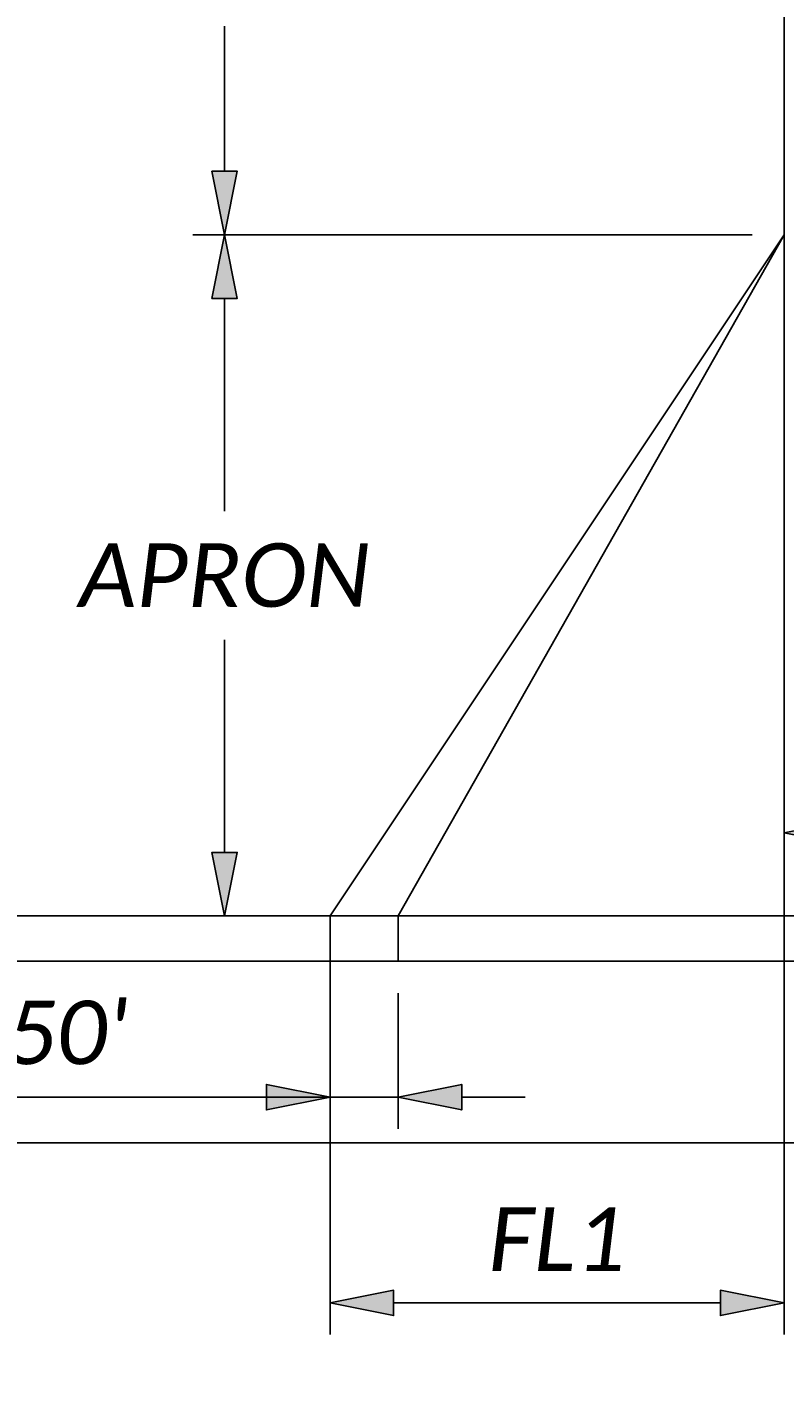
# Model space of a CAD drawing. Header units: feet. Extents: x 18 to 323, y 69 to 368.
# Tile 3 of 16: x 52 to 69, y 104 to 134. Entities that reach past the tile are written whole.
import ezdxf
from ezdxf import colors
from ezdxf.entities.mleader import LeaderData, LeaderLine
from ezdxf.math import Vec2, Vec3

# ---------------------------------------------------------------- set-up
doc = ezdxf.new("R2010")
doc.units = ezdxf.units.FT
doc.header["$MEASUREMENT"] = 0
for name, color, linetype in [('PV_P_Curb', 120, 'Continuous'), ('PV_P_Drive', 230, 'Continuous'), ('PV_P_EOP', 7, 'Continuous'), ('SH_Text', 7, 'Continuous')]:
    doc.layers.add(name, color=color, linetype=linetype)
doc.styles.add('P_Slanted_Normal', font='calibrii.ttf', dxfattribs={"height": 0.14})
doc.styles.add('Slanted-Normal', font='font31.shx', dxfattribs={"height": 0.14})
doc.dimstyles.new('Dec-2  Slanted', dxfattribs={"dimtxt": 0.14, "dimasz": 0.14, "dimexe": 0.07, "dimexo": 0.07, "dimgap": 0.07, "dimtad": 1, "dimzin": 3, "dimdsep": 46, "dimtxsty": 'Slanted-Normal', "dimblk": 'Dim1', "dimcen": 0, "dimclrd": 95, "dimclre": 95, "dimclrt": 7, "dimazin": 3, "dimtfac": 1, "dimtix": 1, "dimtofl": 0, "dimtmove": 1, "dimatfit": 3, "dimldrblk": 'Dim1', "dimfxl": 1, "dimtolj": 1, "dimtzin": 0, "dimlwd": -1, "dimlwe": -1, "dimarcsym": 0})
doc.dimstyles.new('Dec-2  Slanted-Degrees', dxfattribs={"dimtxt": 0.14, "dimasz": 0.14, "dimexe": 0.07, "dimexo": 0.07, "dimgap": 0.07, "dimtad": 1, "dimzin": 3, "dimdsep": 46, "dimtxsty": 'Slanted-Normal', "dimblk": 'Dim1', "dimcen": 0, "dimclrd": 95, "dimclre": 95, "dimclrt": 7, "dimazin": 3, "dimtfac": 1, "dimtix": 1, "dimtofl": 0, "dimtmove": 1, "dimatfit": 3, "dimldrblk": 'Dim1', "dimfxl": 1, "dimtolj": 1, "dimtzin": 0, "dimlwd": -1, "dimlwe": -1, "dimarcsym": 0})

# ---------------------------------------------------------------- blocks, each defined once
blk = doc.blocks.new('Dim1')
h = blk.add_hatch(color=4)
h.dxf.hatch_style = 1
h.paths.add_polyline_path([(0, 0), (-1, -0.2), (-1, 0.2)])
at = {"color": 4}
blk.add_lwpolyline([(0, 0), (-1, -0.2), (-1, 0.2), (0, 0)], dxfattribs=at)
blk = doc.blocks.new('*D1018')
at = {"layer": 'Defpoints', "color": 0, "transparency": 16777216}
for p in [(79.869, 146.201, 394.632), (87.929, 98.925), (45.869, 94.271, 394.632), (79.869, 94.271, 394.632), (113.869, 94.271, 394.632)]:
    blk.add_point(p, dxfattribs=at)
at = {"layer": 'SH_Text', "color": 95, "linetype": 'Continuous', "transparency": 16777216}
blk.add_arc((79.869, 94.271), 9.307, 8.6273, 81.3727, dxfattribs=at)
at = {"layer": 'SH_Text', "color": 95, "transparency": 16777216, "xscale": 1.4, "yscale": 1.4, "zscale": 1.4}
for p, rotation in [((79.869, 103.578), 175.6863591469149), ((89.175, 94.271), 274.3136408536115)]:
    blk.add_blockref('Dim1', p, dxfattribs=dict(at, rotation=rotation))
at = {"layer": 'SH_Text', "color": 7, "transparency": 16777216, "insert": (87.44, 101.842), "char_height": 1.4, "attachment_point": 5, "rotation": 315, "style": 'P_Slanted_Normal'}
blk.add_mtext('\\A1;{\\Ffont57|c0;D}', dxfattribs=at)
blk = doc.blocks.new('*D1021')
at = {"layer": 'Defpoints', "color": 0, "transparency": 16777216}
for p in [(58.869, 114.177, 394.632), (68.869, 114.177, 394.632), (68.869, 105.654)]:
    blk.add_point(p, dxfattribs=at)
at = {"layer": 'SH_Text', "color": 95, "linetype": 'Continuous', "transparency": 16777216}
for p, q in [((58.869, 113.477), (58.869, 104.954)), ((68.869, 113.477), (68.869, 104.954)), ((60.269, 105.654), (67.469, 105.654))]:
    blk.add_line(p, q, dxfattribs=at)
at = {"layer": 'SH_Text', "color": 95, "transparency": 16777216, "xscale": 1.4, "yscale": 1.4, "zscale": 1.4, "rotation": 180}
blk.add_blockref('Dim1', (58.869, 105.654), dxfattribs=at)
at = {"layer": 'SH_Text', "color": 95, "transparency": 16777216, "xscale": 1.4, "yscale": 1.4, "zscale": 1.4}
blk.add_blockref('Dim1', (68.869, 105.654), dxfattribs=at)
at = {"layer": 'SH_Text', "color": 7, "transparency": 16777216, "insert": (63.869, 107.059), "char_height": 1.4, "attachment_point": 5, "style": 'P_Slanted_Normal'}
blk.add_mtext('\\A1;FL1', dxfattribs=at)
blk = doc.blocks.new('*D1023')
at = {"layer": 'Defpoints', "color": 0, "transparency": 16777216}
for p in [(68.869, 116.007), (68.869, 113.177, 394.632), (90.869, 113.177, 394.632)]:
    blk.add_point(p, dxfattribs=at)
at = {"layer": 'SH_Text', "color": 95, "linetype": 'Continuous', "transparency": 16777216}
for p, q in [((68.869, 113.877), (68.869, 116.707)), ((90.869, 113.877), (90.869, 116.707)), ((89.469, 116.007), (70.269, 116.007))]:
    blk.add_line(p, q, dxfattribs=at)
at = {"layer": 'SH_Text', "color": 95, "transparency": 16777216, "xscale": 1.4, "yscale": 1.4, "zscale": 1.4, "rotation": 180.0000000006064}
blk.add_blockref('Dim1', (68.869, 116.007), dxfattribs=at)
at = {"layer": 'SH_Text', "color": 95, "transparency": 16777216, "xscale": 1.4, "yscale": 1.4, "zscale": 1.4}
blk.add_blockref('Dim1', (90.869, 116.007), dxfattribs=at)
at = {"layer": 'SH_Text', "color": 7, "transparency": 16777216, "insert": (77.282, 117.353), "char_height": 1.4, "attachment_point": 5, "style": 'P_Slanted_Normal'}
blk.add_mtext('\\A1;AW', dxfattribs=at)
blk = doc.blocks.new('*D1016')
at = {"layer": 'Defpoints', "color": 0, "transparency": 16777216}
for p in [(58.869, 113.177, 394.632), (60.369, 113.177, 394.632), (58.869, 110.186)]:
    blk.add_point(p, dxfattribs=at)
at = {"layer": 'SH_Text', "color": 95, "linetype": 'Continuous', "transparency": 16777216}
for p, q in [((58.869, 112.477), (58.869, 109.486)), ((60.369, 112.477), (60.369, 109.486)), ((49.381, 110.186), (58.869, 110.186)), ((57.469, 110.186), (56.069, 110.186)), ((60.369, 110.186), (58.869, 110.186)), ((61.769, 110.186), (63.169, 110.186))]:
    blk.add_line(p, q, dxfattribs=at)
at = {"layer": 'SH_Text', "color": 95, "transparency": 16777216, "xscale": 1.4, "yscale": 1.4, "zscale": 1.4}
blk.add_blockref('Dim1', (58.869, 110.186), dxfattribs=at)
at = {"layer": 'SH_Text', "color": 95, "transparency": 16777216, "xscale": 1.4, "yscale": 1.4, "zscale": 1.4, "rotation": 179.9999999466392}
blk.add_blockref('Dim1', (60.369, 110.186), dxfattribs=at)
at = {"layer": 'SH_Text', "color": 7, "transparency": 16777216, "insert": (52.253, 111.603), "char_height": 1.4, "attachment_point": 5, "rotation": 360, "style": 'P_Slanted_Normal'}
blk.add_mtext("\\A1;1.50'", dxfattribs=at)
blk = doc.blocks.new('*D1025')
at = {"layer": 'Defpoints', "color": 0, "transparency": 16777216}
for p in [(56.546, 129.177), (68.869, 129.177, 394.632), (58.869, 114.177, 394.632)]:
    blk.add_point(p, dxfattribs=at)
at = {"layer": 'SH_Text', "color": 95, "linetype": 'Continuous', "transparency": 16777216}
for p, q in [((68.169, 129.177), (55.846, 129.177)), ((56.546, 127.777), (56.546, 123.094)), ((56.546, 115.577), (56.546, 120.259)), ((58.169, 114.177), (55.846, 114.177))]:
    blk.add_line(p, q, dxfattribs=at)
at = {"layer": 'SH_Text', "color": 95, "transparency": 16777216, "xscale": 1.4, "yscale": 1.4, "zscale": 1.4}
for p, rotation in [((56.546, 129.177), 90), ((56.546, 114.177), 270)]:
    blk.add_blockref('Dim1', p, dxfattribs=dict(at, rotation=rotation))
at = {"layer": 'SH_Text', "color": 7, "transparency": 16777216, "insert": (56.546, 121.677), "char_height": 1.4, "attachment_point": 5, "rotation": 0.01, "style": 'P_Slanted_Normal'}
blk.add_mtext('\\A1;APRON', dxfattribs=at)
blk = doc.blocks.new('*D1026')
at = {"layer": 'Defpoints', "color": 0, "transparency": 16777216}
for p in [(56.546, 141.177), (68.869, 141.177, 394.632), (68.869, 129.177, 394.632)]:
    blk.add_point(p, dxfattribs=at)
at = {"layer": 'SH_Text', "color": 95, "linetype": 'Continuous', "transparency": 16777216}
for p, q in [((68.169, 141.177), (55.846, 141.177)), ((56.546, 139.777), (56.546, 136.58)), ((56.546, 130.577), (56.546, 133.773)), ((68.169, 129.177), (55.846, 129.177))]:
    blk.add_line(p, q, dxfattribs=at)
at = {"layer": 'SH_Text', "color": 95, "transparency": 16777216, "xscale": 1.4, "yscale": 1.4, "zscale": 1.4}
for p, rotation in [((56.546, 141.177), 90), ((56.546, 129.177), 270)]:
    blk.add_blockref('Dim1', p, dxfattribs=dict(at, rotation=rotation))
at = {"layer": 'SH_Text', "color": 7, "transparency": 16777216, "insert": (56.546, 135.177), "char_height": 1.4, "attachment_point": 5, "rotation": 0.01, "style": 'P_Slanted_Normal'}
blk.add_mtext('\\A1;DRIVE', dxfattribs=at)

msp = doc.modelspace()

# ---------------------------------------------------------------- linework, layer by layer
at = {"layer": 'PV_P_Curb'}
for points in [[(45.869, 114.177), (113.869, 114.177)], [(45.869, 113.177), (113.869, 113.177)]]:
    msp.add_lwpolyline(points, dxfattribs=at)
at = {"layer": 'PV_P_Drive'}
for points in [[(68.869, 141.177), (68.869, 129.177)], [(58.869, 114.177), (68.869, 129.177)], [(60.369, 114.177), (68.869, 129.177)], [(68.869, 129.177), (68.869, 113.177)], [(58.869, 114.177), (58.869, 113.177)], [(60.369, 114.177), (60.369, 113.177)]]:
    msp.add_lwpolyline(points, dxfattribs=at)
at = {"layer": 'PV_P_EOP'}
msp.add_lwpolyline([(45.869, 109.177), (113.869, 109.177)], dxfattribs=at)

# ---------------------------------------------------------------- dimensions: what is measured, and where the dimension line sits
at = {"layer": 'SH_Text'}
dim = msp.add_angular_dim_2l(base=(87.929, 98.925), line1=((113.869, 94.271), (45.869, 94.271)), line2=((79.869, 146.201), (79.869, 94.271)), text='{\\Ffont57|c0;D}', dimstyle='Dec-2  Slanted-Degrees', override={"dimscale": 0, "dimtxsty": 'P_Slanted_Normal'}, dxfattribs=at)
dim.commit()
dim.dimension.update_dxf_attribs({"geometry": '*D1018', "text_midpoint": (87.44, 101.842, -394.632)})
for base, p1, p2, text, picture, middle in [((56.546, 141.177, -394.632), (68.869, 129.177), (68.869, 141.177), 'DRIVE', '*D1026', (56.546, 135.177, -394.632)), ((56.546, 129.177, -394.632), (58.869, 114.177), (68.869, 129.177), 'APRON', '*D1025', (56.546, 121.677, -394.632))]:
    dim = msp.add_linear_dim(base=base, p1=p1, p2=p2, angle=90, text=text, dimstyle='Dec-2  Slanted', override={"dimpost": "'", "dimtxsty": 'P_Slanted_Normal'}, dxfattribs=at)
    dim.commit()
    dim.dimension.update_dxf_attribs({"geometry": picture, "text_midpoint": middle, "text_rotation": 0.01})
dim = msp.add_linear_dim(base=(68.869, 116.007, -394.632), p1=(90.869, 113.177), p2=(68.869, 113.177), angle=180, text='AW', dimstyle='Dec-2  Slanted-Degrees', override={"dimtxsty": 'P_Slanted_Normal'}, dxfattribs=at)
dim.commit()
dim.dimension.update_dxf_attribs({"geometry": '*D1023', "text_midpoint": (77.282, 115.95, -394.632), "dimtype": 161})
dim = msp.add_aligned_dim(p1=(58.869, 114.177), p2=(68.869, 114.177), distance=-8.522, text='FL1', dimstyle='Dec-2  Slanted-Degrees', override={"dimtxsty": 'P_Slanted_Normal'}, dxfattribs=at)
dim.commit()
dim.dimension.update_dxf_attribs({"geometry": '*D1021', "text_midpoint": (63.869, 107.059, -394.632)})
dim = msp.add_linear_dim(base=(58.869, 110.186, -394.632), p1=(60.369, 113.177), p2=(58.869, 113.177), angle=180, dimstyle='Dec-2  Slanted', override={"dimpost": "'", "dimtxsty": 'P_Slanted_Normal'}, dxfattribs=at)
dim.commit()
dim.dimension.update_dxf_attribs({"geometry": '*D1016', "text_midpoint": (52.253, 110.251, -394.632), "dimtype": 161})

# ---------------------------------------------------------------- leaders
ml = msp.add_multileader_mtext('Standard', dxfattribs=at)
ml.set_content('BEGIN DRIVE PROFILE', color=256, style='P_Slanted_Normal')
ml.set_leader_properties()
ml.build(insert=Vec2(0, 0))
ml.multileader.update_dxf_attribs({"dogleg_length": 0.18, "arrow_head_size": 1.4, "scale": 10})
ctx = ml.context
ctx.base_point, ctx.scale, ctx.char_height, ctx.arrow_head_size, ctx.landing_gap_size, ctx.plane_origin = Vec3(48.472, 100.107), 10, 1.4, 1.4, 0.9, Vec3(-155.702, -41.377)
ctx.text_align_type = 2
notes = []
notes.append((ctx, [(1, (1, 1, 0), (71.456, 100.107), (-1, 0), 1.8, [(0, [(79.869, 114.177)], 0, [])])]))
ctx.mtext.insert, ctx.mtext.alignment, ctx.mtext.flow_direction = Vec3(68.756, 100.817), 3, 5
for ctx, leaders in notes:
    for number, flags, end, landing, length, lines in leaders:
        leader = LeaderData()
        leader.index, (leader.has_last_leader_line, leader.has_dogleg_vector, leader.attachment_direction) = number, flags
        leader.last_leader_point, leader.dogleg_vector, leader.dogleg_length = Vec3(end), Vec3(landing), length
        for number, points, colour, breaks in lines:
            line = LeaderLine()
            line.index, line.vertices, line.color, line.breaks = number, Vec3.list(points), colors.encode_raw_color(colour), breaks
            leader.lines.append(line)
        ctx.leaders.append(leader)

doc.saveas('drawing.dxf')
